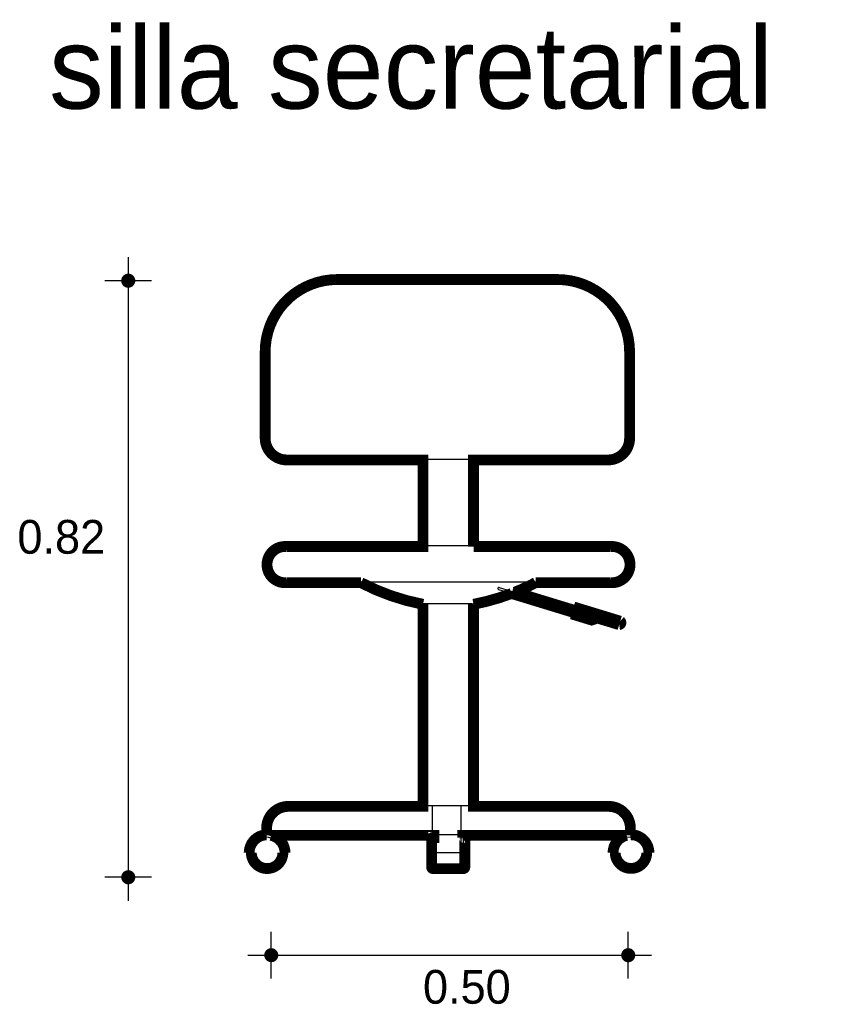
# Model space of a CAD drawing. Extents: x -3.69 to -2.57, y -2.88 to -1.52.
import ezdxf

# ---------------------------------------------------------------- set-up
doc = ezdxf.new("R2010")
doc.units = 0
doc.header["$MEASUREMENT"] = 0
for name, color, linetype in [('BORDE', 2, 'CONTINUOUS'), ('COTAS', 6, 'CONTINUOUS'), ('DIBUJO', 5, 'CONTINUOUS'), ('TEXTO', 4, 'CONTINUOUS')]:
    doc.layers.add(name, color=color, linetype=linetype)

msp = doc.modelspace()

# ---------------------------------------------------------------- linework, layer by layer
at = {"layer": 'BORDE', "const_width": 0.015}
msp.add_lwpolyline([(-3.0574, -2.1299), (-3.0574, -2.2499), (-3.0574, -2.1299), (-2.871, -2.1299, 0.414214), (-2.841, -2.0999), (-2.841, -1.9799, 0.414214), (-2.941, -1.8799), (-3.2463, -1.8799, 0.414214), (-3.3463, -1.9799), (-3.3463, -2.0999, 0.414214), (-3.3163, -2.1299), (-3.1274, -2.1299), (-3.1274, -2.2499), (-3.3163, -2.2499, 1.100198), (-3.3163, -2.2999), (-3.2136, -2.2999, 0.073843), (-3.1274, -2.3299), (-3.1274, -2.6099), (-3.3143, -2.6099, 0.414214), (-3.3443, -2.6399), (-3.3443, -2.6493, 0.405403), (-3.3685, -2.6741), (-3.3655, -2.6741, 1.004437), (-3.3218, -2.6741), (-3.3188, -2.6741, 0.351924), (-3.3384, -2.6499), (-3.1125, -2.6499), (-3.1125, -2.6529), (-3.1135, -2.6529, 0.414214), (-3.1155, -2.6549), (-3.1155, -2.6941, 0.414214), (-3.1135, -2.6961), (-3.0715, -2.6961, 0.414214), (-3.0695, -2.6941), (-3.0695, -2.6549, 0.57735), (-3.0725, -2.6531), (-3.0725, -2.6499), (-2.8451, -2.6499, 0.343447), (-2.8639, -2.6739), (-2.8609, -2.6739, 1.004437), (-2.8172, -2.6739), (-2.8142, -2.6739, 0.423525), (-2.8399, -2.6492), (-2.8399, -2.6399, 0.414214), (-2.8699, -2.6099), (-3.0574, -2.6099), (-3.0574, -2.3299, 0.044317), (-3.0046, -2.3149), (-2.9135, -2.3427), (-2.9143, -2.3454), (-2.8936, -2.3517), (-2.8854, -2.349), (-2.8554, -2.3581, 0.646269), (-2.854, -2.3533), (-2.9114, -2.3358), (-2.9126, -2.3398), (-3.0001, -2.3131, 0.025533), (-2.9713, -2.2999), (-2.8679, -2.2999, 1.100198), (-2.8679, -2.2499), (-3.0574, -2.2499)], format="xyb", dxfattribs=at)
at = {"layer": 'COTAS'}
for p, q in [((-3.5362, -1.849), (-3.5362, -2.7406)), ((-3.5038, -1.8815), (-3.5687, -1.8815)), ((-3.5038, -2.7081), (-3.5687, -2.7081)), ((-3.3379, -2.8486), (-3.3379, -2.7836)), ((-2.8429, -2.8486), (-2.8429, -2.7836)), ((-3.3703, -2.8161), (-2.8104, -2.8161))]:
    msp.add_line(p, q, dxfattribs=at)
at = {"layer": 'COTAS', "const_width": 0.00974}
for points in [[(-3.5411, -1.8815, 1), (-3.5313, -1.8815, 1)], [(-3.5411, -2.7081, 1), (-3.5313, -2.7081, 1)], [(-3.3427, -2.8161, 1), (-3.333, -2.8161, 1)], [(-2.8478, -2.8161, 1), (-2.838, -2.8161, 1)]]:
    msp.add_lwpolyline(points, format="xyb", close=True, dxfattribs=at)
at = {"layer": 'DIBUJO'}
for p, q in [((-2.9434, -1.8791), (-3.2487, -1.8791)), ((-3.3487, -1.9791), (-3.3487, -2.0991)), ((-2.8434, -2.0991), (-2.8434, -1.9791)), ((-2.8734, -2.1291), (-3.3187, -2.1291)), ((-3.1298, -2.2491), (-3.1298, -2.1291)), ((-3.0598, -2.2491), (-3.0598, -2.1291)), ((-3.0598, -2.2491), (-3.0598, -2.1291)), ((-2.8702, -2.2491), (-3.3187, -2.2491)), ((-2.8702, -2.2991), (-3.3187, -2.2991)), ((-3.0226, -2.3093), (-2.9158, -2.3419)), ((-3.0217, -2.3065), (-2.9149, -2.3391)), ((-3.0598, -2.3291), (-3.1298, -2.3291)), ((-3.1298, -2.6091), (-3.1298, -2.3291)), ((-3.0598, -2.6091), (-3.0598, -2.3291)), ((-2.9166, -2.3446), (-2.9137, -2.3351)), ((-2.9166, -2.3446), (-2.896, -2.3509)), ((-2.9137, -2.3351), (-2.8563, -2.3526)), ((-2.896, -2.3509), (-2.8877, -2.3482)), ((-2.8877, -2.3482), (-2.8578, -2.3574)), ((-2.8723, -2.6091), (-3.3167, -2.6091)), ((-3.1148, -2.6091), (-3.1148, -2.6741)), ((-3.0748, -2.6091), (-3.0748, -2.6741)), ((-3.3467, -2.6491), (-3.3467, -2.6391)), ((-2.8423, -2.6491), (-2.8423, -2.6391)), ((-2.8423, -2.6491), (-3.3467, -2.6491)), ((-3.1178, -2.6541), (-3.1178, -2.6933)), ((-3.1148, -2.6521), (-3.1158, -2.6521)), ((-3.0738, -2.6521), (-3.0748, -2.6521)), ((-3.0718, -2.6541), (-3.0718, -2.6933)), ((-3.3679, -2.6741), (-3.3709, -2.6741)), ((-3.3212, -2.6741), (-3.3242, -2.6741)), ((-3.0748, -2.6741), (-3.1148, -2.6741)), ((-2.8633, -2.6741), (-2.8663, -2.6741)), ((-2.8166, -2.6741), (-2.8196, -2.6741)), ((-3.1158, -2.6953), (-3.0738, -2.6953))]:
    msp.add_line(p, q, dxfattribs=at)
for centre in [(-3.346, -2.6742), (-2.8414, -2.6742)]:
    msp.add_circle(centre, 0.0219, dxfattribs=at)
for centre, radius, start, end in [((-3.2487, -1.9791), 0.1, 90, 180), ((-2.9434, -1.9791), 0.1, 0, 90), ((-3.3187, -2.0991), 0.03, 180, 270), ((-2.8734, -2.0991), 0.03, 270, 0), ((-3.321, -2.2741), 0.0251, 84.5371, 275.4629), ((-2.8679, -2.2741), 0.0251, 264.5371, 95.4629), ((-3.0719, -2.024), 0.3106, 242.3577, 259.2507), ((-3.1177, -2.024), 0.3106, 280.7493, 297.6423), ((-3.0222, -2.3079), 0.0015, 73.0198, 253.0198), ((-2.8581, -2.3546), 0.00274, 277.2732, 48.7665), ((-3.3167, -2.6391), 0.03, 90, 180), ((-2.8723, -2.6391), 0.03, 0, 90), ((-3.346, -2.6742), 0.0249, 0.223, 179.777), ((-3.1158, -2.6541), 0.002, 90, 180), ((-3.0738, -2.6541), 0.002, 360, 90), ((-2.8414, -2.6742), 0.0249, 0.223, 179.777), ((-3.1158, -2.6933), 0.002, 180, 270), ((-3.0738, -2.6933), 0.002, 270, 0)]:
    msp.add_arc(centre, radius, start, end, dxfattribs=at)

# ---------------------------------------------------------------- texts
at = {"layer": 'COTAS'}
for s, p in [('0.82', (-3.6899, -2.2598)), ('0.50', (-3.1275, -2.8833))]:
    msp.add_text(s, height=0.04675, dxfattribs=at).set_placement(p)
at = {"layer": 'TEXTO'}
msp.add_text('silla secretarial', height=0.113495, dxfattribs=at).set_placement((-3.646, -1.6431))

doc.saveas('drawing.dxf')
